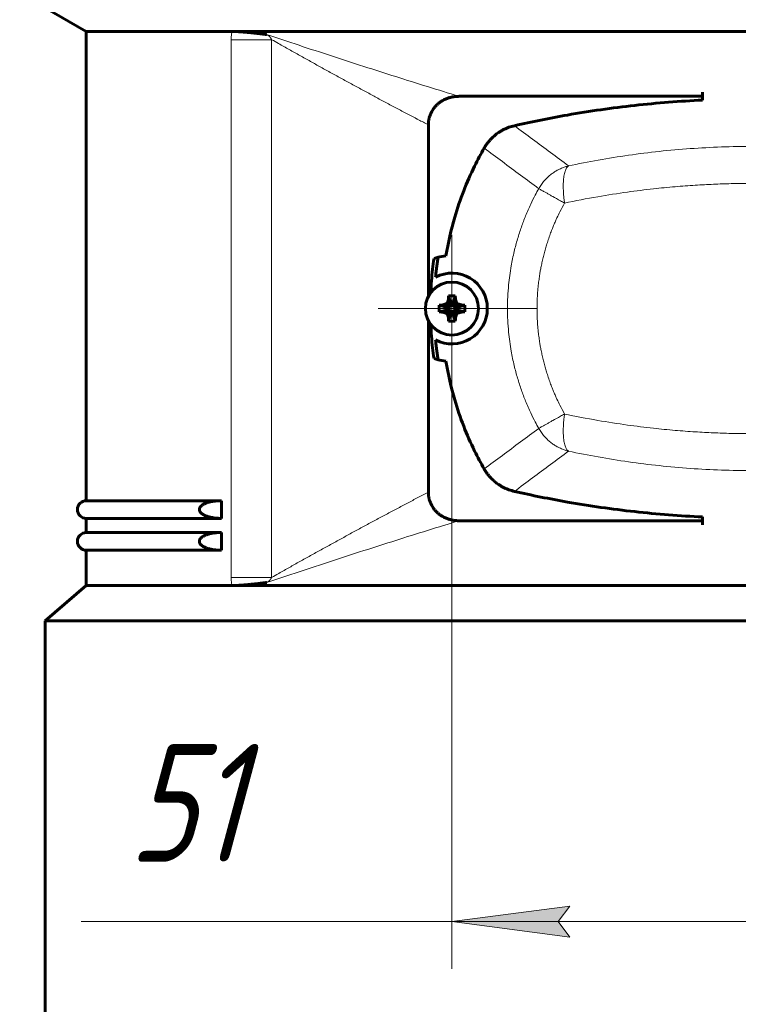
# Model space of a CAD drawing. Header units: millimetres. Extents: x 0 to 420, y 0 to 297.
# Tile 3 of 10: x 46 to 77, y 69 to 110. Entities that reach past the tile are written whole.
import ezdxf

# ---------------------------------------------------------------- set-up
doc = ezdxf.new("R2010")
doc.units = ezdxf.units.MM
for name, pattern in [('K5LT_AXLED', [19.5, 15, -1.5, 1.5, -1.5]), ('K5LT_BASIC', [0]), ('K5LT_THIN', [0])]:
    doc.linetypes.add(name, pattern=pattern)
doc.layers.add('Системный слой', color=7, linetype='Continuous')
doc.styles.add('KDIMTEXTSTYLE', font='GOST_AU.SHX', dxfattribs={"width": 0.96, "oblique": 15, "height": 5})
doc.styles.add('KTEXTSTYLE', font='GOST_AU.SHX', dxfattribs={"width": 0.96, "height": 5})
doc.dimstyles.new('KDIMSTYLE (0.50)', dxfattribs={"dimtxt": 5, "dimasz": 1, "dimexe": 2, "dimexo": 0, "dimgap": 1, "dimtad": 1, "dimlfac": 2, "dimtxsty": 'KDIMTEXTSTYLE', "dimsah": 1, "dimcen": 0, "dimdle": 1, "dimadec": 0, "dimazin": 0, "dimtfac": 0.667, "dimtmove": 0, "dimatfit": 3, "dimfxl": 1, "dimtvp": 1, "dimtolj": 1, "dimtzin": 0, "dimarcsym": 0})

# ---------------------------------------------------------------- blocks, each defined once
blk = doc.blocks.new('U3')
at = {"layer": 'Системный слой', "color": 150, "linetype": 'K5LT_BASIC', "lineweight": 60, "true_color": 0x0080ff}
for start, end in [(173.3004, 177.306), (182.694, 186.6996)]:
    blk.add_arc((78.111, 98.055), 14.338, start, end, dxfattribs=at)
blk = doc.blocks.new('U4')
at = {"layer": 'Системный слой', "color": 150, "linetype": 'K5LT_BASIC', "lineweight": 60, "true_color": 0x0080ff}
for p, q in [((54.922, 89.155), (49.19, 89.155)), ((105.69, 89.155), (99.958, 89.155))]:
    blk.add_line(p, q, dxfattribs=at)
blk = doc.blocks.new('U5')
at = {"layer": 'Системный слой', "color": 150, "linetype": 'K5LT_BASIC', "lineweight": 60, "true_color": 0x0080ff}
for p, q in [((54.922, 87.805), (49.19, 87.805)), ((105.69, 87.805), (99.958, 87.805))]:
    blk.add_line(p, q, dxfattribs=at)
blk = doc.blocks.new('U6')
at = {"layer": 'Системный слой', "color": 150, "linetype": 'K5LT_BASIC', "lineweight": 60, "true_color": 0x0080ff}
for p, q in [((54.922, 88.555), (49.19, 88.555)), ((105.69, 88.555), (99.958, 88.555))]:
    blk.add_line(p, q, dxfattribs=at)
blk = doc.blocks.new('U7')
at = {"layer": 'Системный слой', "color": 150, "linetype": 'K5LT_BASIC', "lineweight": 60, "true_color": 0x0080ff}
for p, q in [((54.922, 89.905), (49.19, 89.905)), ((105.69, 89.905), (99.958, 89.905))]:
    blk.add_line(p, q, dxfattribs=at)
blk = doc.blocks.new('U8')
at = {"layer": 'Системный слой', "color": 150, "linetype": 'K5LT_BASIC', "lineweight": 60, "true_color": 0x0080ff}
for p, q in [((49.19, 109.805), (49.19, 89.905)), ((49.19, 89.155), (49.19, 88.555)), ((49.19, 87.805), (49.19, 86.305))]:
    blk.add_line(p, q, dxfattribs=at)
blk = doc.blocks.new('U11')
at = {"layer": 'Системный слой', "color": 150, "linetype": 'K5LT_BASIC', "lineweight": 60, "true_color": 0x0080ff}
for p, q in [((63.69, 105.844), (63.69, 98.57)), ((63.69, 97.539), (63.69, 90.265))]:
    blk.add_line(p, q, dxfattribs=at)
blk = doc.blocks.new('U12')
at = {"layer": 'Системный слой', "color": 150, "linetype": 'K5LT_BASIC', "lineweight": 60, "true_color": 0x0080ff}
for p, q in [((64.994, 107.055), (75.315, 107.055)), ((79.565, 107.055), (89.885, 107.055))]:
    blk.add_line(p, q, dxfattribs=at)
blk = doc.blocks.new('U13')
at = {"layer": 'Системный слой', "color": 150, "linetype": 'K5LT_BASIC', "lineweight": 60, "true_color": 0x0080ff}
for p, q in [((75.315, 89.055), (64.994, 89.055)), ((89.885, 89.055), (79.565, 89.055))]:
    blk.add_line(p, q, dxfattribs=at)
blk = doc.blocks.new('U14')
at = {"layer": 'Системный слой', "color": 30, "linetype": 'K5LT_AXLED', "lineweight": 18, "true_color": 0xff8000}
for q in [(64.69, 101.18), (61.565, 98.055), (67.815, 98.055), (64.69, 94.93)]:
    blk.add_line((64.69, 98.055), q, dxfattribs=at)
blk = doc.blocks.new('D0')
at = {"layer": 'Системный слой'}
for points in [[(38.641, 246.055), (37.982, 251.055), (37.324, 246.055), (37.982, 246.555)], [(37.982, 59.305), (38.641, 64.305), (37.982, 63.805), (37.324, 64.305)]]:
    blk.add_hatch(color=7, dxfattribs=at).paths.add_polyline_path(points)
at = {"layer": 'Системный слой', "color": 7, "linetype": 'K5LT_THIN', "lineweight": 18}
for p, q in [((63.19, 251.055), (35.982, 251.055)), ((37.324, 246.055), (37.982, 251.055)), ((37.982, 251.055), (38.641, 246.055)), ((37.982, 251.055), (37.982, 59.305)), ((37.982, 246.555), (37.324, 246.055)), ((38.641, 246.055), (37.982, 246.555)), ((37.982, 59.305), (37.324, 64.305)), ((37.324, 64.305), (37.982, 63.805)), ((37.982, 63.805), (38.641, 64.305)), ((38.641, 64.305), (37.982, 59.305)), ((47.44, 59.305), (35.982, 59.305))]:
    blk.add_line(p, q, dxfattribs=at)
blk.add_wipeout([(36.982, 149.706), (29.847, 149.706), (29.847, 160.216), (36.982, 160.216)]).dxf.layer = 'Системный слой'
at = {"layer": 'Системный слой', "color": 7, "insert": (30.448, 149.706), "char_height": 5, "attachment_point": 1, "rotation": 90, "style": 'KTEXTSTYLE'}
blk.add_mtext('\\H3.5;\\W0.965;\\Q15;\\Q15;\\H5.00;384', dxfattribs=at)
blk = doc.blocks.new('KDIMARROW_01')
at = {"layer": 'Системный слой'}
blk.add_hatch(color=0, dxfattribs=at).paths.add_polyline_path([(-5, -0.658), (0, 0), (-5, 0.658), (-4.5, 0)])
at = {"layer": 'Системный слой', "color": 0, "linetype": 'K5LT_THIN', "lineweight": 18}
for p, q in [((-4.5, 0), (-5, 0.658)), ((-5, 0.658), (0, 0)), ((0, 0), (-5, -0.658)), ((-5, -0.658), (-4.5, 0)), ((0, 0), (-1, 0))]:
    blk.add_line(p, q, dxfattribs=at)
blk = doc.blocks.new('D1')
at = {"layer": 'Системный слой'}
for points in [[(69.69, 71.396), (69.19, 72.055), (69.69, 72.713), (64.69, 72.055)], [(85.19, 71.396), (90.19, 72.055), (85.19, 72.713), (85.69, 72.055)]]:
    blk.add_hatch(color=7, dxfattribs=at).paths.add_polyline_path(points)
at = {"layer": 'Системный слой', "color": 7, "linetype": 'K5LT_THIN', "lineweight": 18}
for p, q in [((64.69, 96.93), (64.69, 70.055)), ((90.19, 96.93), (90.19, 70.055)), ((64.69, 72.055), (69.69, 72.713)), ((69.69, 72.713), (69.19, 72.055)), ((85.69, 72.055), (85.19, 72.713)), ((85.19, 72.713), (90.19, 72.055)), ((59.69, 72.055), (48.975, 72.055)), ((64.69, 72.055), (59.69, 72.055)), ((69.69, 71.396), (64.69, 72.055)), ((64.69, 72.055), (90.19, 72.055)), ((69.19, 72.055), (69.69, 71.396)), ((90.19, 72.055), (85.19, 71.396)), ((85.19, 71.396), (85.69, 72.055))]:
    blk.add_line(p, q, dxfattribs=at)
blk.add_wipeout([(50.975, 73.055), (50.975, 80.19), (57.421, 80.19), (57.421, 73.055)]).dxf.layer = 'Системный слой'
at = {"layer": 'Системный слой', "color": 7, "insert": (50.975, 79.589), "char_height": 5, "attachment_point": 1, "style": 'KTEXTSTYLE'}
blk.add_mtext('\\H3.5;\\W0.965;\\Q15;\\Q15;\\H5.00;51', dxfattribs=at)

msp = doc.modelspace()

# ---------------------------------------------------------------- linework, layer by layer
at = {"layer": 'Системный слой', "color": 150, "linetype": 'K5LT_BASIC', "lineweight": 60, "true_color": 0x0080ff}
for p, q in [((47.4397, 110.8046), (49.1897, 109.8046)), ((55.3675, 109.8046), (49.1897, 109.8046)), ((99.512, 109.8046), (55.3675, 109.8046)), ((75.3147, 107.2266), (75.3147, 106.8946)), ((64.5504, 98.5942), (64.641, 98.2434)), ((64.8291, 98.5942), (64.7385, 98.2434)), ((64.1501, 98.194), (64.5009, 98.1034)), ((64.304, 98.2047), (64.5644, 98.1034)), ((64.4794, 98.265), (64.6241, 98.1203)), ((64.5397, 98.4404), (64.641, 98.18)), ((64.6241, 98.1203), (64.641, 98.18)), ((64.641, 98.2434), (64.7385, 98.2434)), ((64.641, 98.18), (64.641, 98.2434)), ((64.8398, 98.4404), (64.7385, 98.18)), ((64.7385, 98.2434), (64.7385, 98.18)), ((64.7385, 98.18), (64.7554, 98.1203)), ((64.9001, 98.265), (64.7554, 98.1203)), ((65.0755, 98.2047), (64.8151, 98.1034)), ((65.2294, 98.194), (64.8786, 98.1034)), ((64.1501, 97.9153), (64.5009, 98.0059)), ((64.304, 97.9046), (64.5644, 98.0059)), ((64.4794, 97.8443), (64.6241, 97.989)), ((64.5009, 98.0059), (64.5009, 98.1034)), ((64.5009, 98.1034), (64.5644, 98.1034)), ((64.5644, 98.0059), (64.5009, 98.0059)), ((64.5397, 97.6689), (64.641, 97.9293)), ((64.5504, 97.515), (64.641, 97.8658)), ((64.5644, 98.1034), (64.6241, 98.1203)), ((64.6241, 97.989), (64.5644, 98.0059)), ((64.641, 97.9293), (64.6241, 97.989)), ((64.641, 97.8658), (64.641, 97.9293)), ((64.7385, 97.8658), (64.641, 97.8658)), ((64.7554, 97.989), (64.7385, 97.9293)), ((64.8398, 97.6689), (64.7385, 97.9293)), ((64.7385, 97.9293), (64.7385, 97.8658)), ((64.8291, 97.515), (64.7385, 97.8658)), ((64.7554, 98.1203), (64.8151, 98.1034)), ((64.8151, 98.0059), (64.7554, 97.989)), ((64.9001, 97.8443), (64.7554, 97.989)), ((64.8151, 98.1034), (64.8786, 98.1034)), ((65.0755, 97.9046), (64.8151, 98.0059)), ((64.8786, 98.0059), (64.8151, 98.0059)), ((64.8786, 98.1034), (64.8786, 98.0059)), ((65.2294, 97.9153), (64.8786, 98.0059)), ((54.9218, 89.1546), (54.9218, 89.9046)), ((75.3147, 88.8827), (75.3147, 89.2146)), ((54.9218, 87.8046), (54.9218, 88.5546)), ((49.1897, 86.3046), (47.4397, 84.8046)), ((55.3675, 86.3046), (49.1897, 86.3046)), ((55.3675, 86.3046), (99.512, 86.3046)), ((107.4397, 84.8046), (47.4397, 84.8046)), ((47.4397, 84.8046), (47.4397, 59.3046))]:
    msp.add_line(p, q, dxfattribs=at)
at = {"layer": 'Системный слой', "color": 7, "linetype": 'K5LT_THIN', "lineweight": 18}
for p, q in [((55.3286, 109.4571), (57.0449, 109.4571)), ((55.3286, 109.4571), (55.3286, 86.6521)), ((57.0449, 109.4571), (57.0449, 86.6521)), ((66.1897, 98.0546), (67.0441, 98.0546)), ((68.2966, 98.0546), (67.0441, 98.0546)), ((55.3286, 86.6521), (57.0449, 86.6521))]:
    msp.add_line(p, q, dxfattribs=at)
at = {"layer": 'Системный слой', "color": 150, "linetype": 'K5LT_BASIC', "lineweight": 60, "true_color": 0x0080ff}
msp.add_circle((64.6897, 98.0546), 1.125, dxfattribs=at)
for centre, radius, start, end in [((64.6897, 98.0546), 2.25, 105.19363, 109.72441), ((64.6897, 98.0546), 2.25, 96.53035, 105.19363), ((64.6897, 98.0546), 1.5, 0, 117.59059), ((64.6897, 98.0546), 1.5, 242.40941, 0), ((64.6897, 98.0546), 2.25, 250.27559, 254.80637), ((64.6897, 98.0546), 2.25, 254.80637, 263.46965), ((49.1897, 89.5296), 0.375, 90, 270), ((49.1897, 88.1796), 0.375, 90, 270)]:
    msp.add_arc(centre, radius, start, end, dxfattribs=at)
for centre, major_axis, ratio, start_param, end_param in [((77.4397, 98.0546), (0, 14), 0.9761905, 1.4189285, 1.4510326), ((64.7367, 98.0546), (0, -1.2218), 0.1699237, 4.2549465, 4.3911419), ((64.6897, 97.9252), (-1.2128, 0), 0.5553662, 4.5972515, 4.8275264), ((64.6428, 98.0546), (0, 1.2218), 0.1699237, -1.2495493, -1.1133539), ((64.8192, 98.0546), (0, -1.2128), 0.5553662, 4.5972515, 4.712389), ((64.6897, 98.0077), (-1.2218, 0), 0.1699237, -1.2495493, -1.1133539), ((64.71, 97.9832), (-1.174, -0.3327), 0.2756514, -1.451669, -1.2967357), ((64.7612, 98.0344), (-0.3327, -1.174), 0.2756514, 4.4383284, 4.5932617), ((64.6183, 98.0344), (-0.3327, 1.174), 0.2756514, -1.451669, -1.2967357), ((64.6695, 97.9832), (-1.174, 0.3327), 0.2756514, 4.4383284, 4.5932617), ((64.6897, 98.0077), (-1.2218, 0), 0.1699237, 4.2549465, 4.3911419), ((64.5603, 98.0546), (0, 1.2128), 0.5553662, 4.5972515, 4.8275264), ((64.8192, 98.0546), (0, -1.2128), 0.5553662, 4.712389, 4.8275264), ((64.6897, 98.1016), (1.2218, 0), 0.1699237, 4.2549465, 4.3911419), ((64.71, 98.1261), (1.174, -0.3327), 0.2756514, 4.4383284, 4.5932617), ((64.7612, 98.0749), (0.3327, -1.174), 0.2756514, -1.451669, -1.2967357), ((64.6183, 98.0749), (0.3327, 1.174), 0.2756514, 4.4383284, 4.5932617), ((64.6695, 98.1261), (1.174, 0.3327), 0.2756514, -1.451669, -1.2967357), ((64.6897, 98.1016), (1.2218, 0), 0.1699237, -1.2495493, -1.1133539), ((64.7367, 98.0546), (0, -1.2218), 0.1699237, -1.2495493, -1.1133539), ((64.6897, 98.1841), (1.2128, 0), 0.5553662, 4.5972515, 4.8275264), ((64.6428, 98.0546), (0, 1.2218), 0.1699237, 4.2549465, 4.3911419), ((77.4397, 98.0546), (0, 14), 0.9761905, 1.6905601, 1.7226641)]:
    msp.add_ellipse(centre, major_axis=major_axis, ratio=ratio, start_param=start_param, end_param=end_param, dxfattribs=at)
at = {"layer": 'Системный слой', "color": 7, "linetype": 'K5LT_THIN', "lineweight": 18}
for points in [[(55.3675, 109.8046), (55.3598, 109.7709), (55.3464, 109.7008), (55.3324, 109.5862), (55.3287, 109.5018), (55.3286, 109.4571)], [(56.8325, 109.6747), (57.7527, 109.3676), (59.5865, 108.7615), (62.3107, 107.8835), (64.1044, 107.325), (64.994, 107.0546)], [(67.3408, 105.8087), (67.5963, 105.6193), (68.1048, 105.2399), (68.8689, 104.6718), (69.3774, 104.2935), (69.6315, 104.1045)], [(66.0557, 104.8584), (66.3123, 104.6666), (66.8267, 104.2853), (67.5974, 103.7114), (68.1114, 103.329), (68.3683, 103.1377)], [(69.6315, 104.1045), (70.4649, 104.2824), (72.1653, 104.5859), (74.7852, 104.8664), (76.5548, 104.9296), (77.4397, 104.9296)], [(66.0557, 91.2508), (66.3123, 91.4426), (66.8267, 91.824), (67.5974, 92.3979), (68.1114, 92.7803), (68.3683, 92.9715)], [(67.3408, 90.3005), (67.5963, 90.49), (68.1048, 90.8694), (68.8689, 91.4374), (69.3774, 91.8158), (69.6315, 92.0048)], [(69.6315, 92.0048), (70.4649, 91.8269), (72.1653, 91.5234), (74.7852, 91.2428), (76.5548, 91.1797), (77.4397, 91.1797)], [(64.994, 89.0546), (64.1044, 88.7843), (62.3107, 88.2258), (59.5865, 87.3478), (57.7527, 86.7417), (56.8325, 86.4346)], [(55.3675, 86.3046), (55.3598, 86.3383), (55.3464, 86.4085), (55.3324, 86.523), (55.3287, 86.6075), (55.3286, 86.6521)]]:
    msp.add_open_spline(points, degree=3, dxfattribs=at)
at = {"layer": 'Системный слой', "color": 150, "linetype": 'K5LT_BASIC', "lineweight": 60, "true_color": 0x0080ff}
for points, knots in [([(55.3675, 109.8046), (55.3782, 109.8046), (55.3944, 109.8045), (55.4166, 109.8042), (55.434, 109.8039), (55.4708, 109.8031), (55.5178, 109.8016), (55.5679, 109.7995), (55.6058, 109.7977), (55.6444, 109.7956), (55.6816, 109.7934), (55.7074, 109.7917), (55.7223, 109.7907), (55.737, 109.7897), (55.7539, 109.7884), (55.7734, 109.787), (55.7942, 109.7853), (55.8141, 109.7838), (55.8329, 109.7824), (55.8515, 109.7809), (55.8716, 109.7793), (55.9074, 109.7764), (55.9489, 109.7729), (55.9943, 109.7689), (56.0311, 109.7655), (56.0701, 109.7619), (56.1021, 109.7588), (56.1276, 109.7563), (56.1512, 109.754), (56.1754, 109.7516), (56.2027, 109.7488), (56.2255, 109.7465), (56.2505, 109.7439), (56.2718, 109.7416), (56.2975, 109.7389), (56.3215, 109.7363), (56.3459, 109.7337), (56.3647, 109.7316), (56.3895, 109.7289), (56.4223, 109.7252), (56.4555, 109.7214), (56.4836, 109.7181), (56.5036, 109.7158), (56.5232, 109.7135), (56.5486, 109.7105), (56.574, 109.7075), (56.599, 109.7045), (56.6148, 109.7025), (56.6273, 109.701), (56.6397, 109.6995), (56.6509, 109.6981), (56.6625, 109.6966), (56.6699, 109.6957), (56.6782, 109.6947), (56.6855, 109.6938), (56.6945, 109.6926), (56.7038, 109.6915), (56.7132, 109.6903), (56.7203, 109.6894), (56.7254, 109.6887), (56.7288, 109.6883), (56.732, 109.6879), (56.7359, 109.6874), (56.7413, 109.6867), (56.748, 109.6858), (56.7563, 109.6847), (56.763, 109.6839), (56.7686, 109.6832), (56.7725, 109.6827), (56.7765, 109.6821), (56.78, 109.6816), (56.7836, 109.6812), (56.7872, 109.6808), (56.7912, 109.6804), (56.7953, 109.68), (56.7988, 109.68), (56.8027, 109.6796), (56.8053, 109.6792), (56.8073, 109.6789), (56.8095, 109.6785), (56.8134, 109.6779), (56.8175, 109.6772), (56.8214, 109.6765), (56.8241, 109.6761), (56.8265, 109.6757), (56.8287, 109.6753), (56.8311, 109.675), (56.8322, 109.6748), (56.8325, 109.6747)], [0, 0, 0, 0, 2.9230383, 4.3336765, 5.7063714, 7.2574098, 13.2346925, 16.2941182, 17.7456672, 20.9217632, 23.8738617, 24.8167263, 25.7384834, 26.6401843, 27.5225762, 28.8480359, 30.1452839, 31.309059, 32.4501674, 33.5614942, 34.6420945, 36.0475746, 39.9034834, 41.9230995, 43.9075424, 46.222495, 48.5837342, 49.3451133, 50.5291788, 52.5625487, 53.4248838, 55.1088089, 56.3743785, 57.6114231, 58.6566143, 60.6563518, 61.6137666, 62.7098061, 63.7864262, 65.7354342, 68.1653764, 69.2967267, 70.408454, 71.4843069, 72.5438894, 74.653347, 75.7018948, 76.7389048, 77.2762408, 77.8036765, 78.8147767, 79.1381251, 79.7606168, 80.0565009, 80.5291801, 80.9735193, 81.5772334, 82.0991844, 82.5607884, 82.7571822, 82.9616042, 83.1330258, 83.3119904, 83.6112491, 84.0498716, 84.4401952, 85.0189199, 85.1775177, 85.3749125, 85.6849118, 85.8640697, 85.9897781, 86.2877761, 86.4628288, 86.6757522, 86.9711913, 87.1466042, 87.3100017, 87.4001245, 87.5049646, 87.7107861, 88.1069032, 88.2856955, 88.451145, 88.6032685, 88.7410578, 88.8604271, 89, 89, 89, 89]), ([(64.994, 107.0546), (64.9697, 107.0546), (64.9209, 107.0535), (64.8234, 107.0463), (64.7245, 107.0316), (64.6261, 107.009), (64.5272, 106.9803), (64.4087, 106.9351), (64.2816, 106.8691), (64.1725, 106.7966), (64.08, 106.7213), (63.9973, 106.6398), (63.9308, 106.5601), (63.8861, 106.4965), (63.8455, 106.432), (63.81, 106.3667), (63.7752, 106.2883), (63.7499, 106.2201), (63.7291, 106.1512), (63.7128, 106.082), (63.7025, 106.0218), (63.6961, 105.9705), (63.6924, 105.9284), (63.6902, 105.8863), (63.6897, 105.8583), (63.6897, 105.8444)], [0, 0, 0, 0, 0.4802242, 0.9604483, 1.9208966, 2.4465145, 2.9460992, 3.9452685, 4.9372404, 5.7595345, 6.5198042, 7.2800738, 8.0403435, 8.5593101, 8.8097904, 9.5392897, 10.0184075, 10.4975252, 10.9695095, 11.4326615, 11.8958135, 12.1718601, 12.4479067, 12.7239534, 13, 13, 13, 13]), ([(67.3408, 105.8087), (67.7124, 105.8935), (68.4578, 106.0535), (70.1523, 106.3729), (71.9592, 106.631), (73.8742, 106.812), (74.8343, 106.8722), (75.3147, 106.8946)], [0, 0, 0, 0, 0.414814, 0.8296279, 1.8764709, 2.3998924, 2.9233139, 2.9233139, 2.9233139, 2.9233139]), ([(67.3408, 105.8087), (67.3012, 105.7997), (67.2226, 105.7793), (67.1055, 105.7411), (66.9907, 105.6955), (66.8772, 105.6422), (66.7678, 105.5821), (66.6431, 105.5029), (66.509, 105.4021), (66.3836, 105.2875), (66.2839, 105.1806), (66.204, 105.0832), (66.1274, 104.977), (66.0796, 104.9003), (66.0557, 104.8584)], [0, 0, 0, 0, 0.5185608, 1.0371216, 1.5707852, 2.0955476, 2.6367973, 3.1636755, 3.9802661, 4.7766738, 5.3288823, 5.8467586, 6.3837464, 7, 7, 7, 7]), ([(64.4339, 100.29), (64.5249, 100.8443), (64.7378, 101.7758), (65.1701, 103.0426), (65.5982, 104.0164), (65.913, 104.6092), (66.0557, 104.8584)], [0, 0, 0, 0, 1.9993649, 3.395006, 4.7605746, 5.7827629, 5.7827629, 5.7827629, 5.7827629]), ([(64.1001, 100.226), (64.0898, 100.1602), (64.0703, 100.0284), (64.0427, 99.8221), (64.0173, 99.6074), (64.002, 99.4585), (63.995, 99.3841)], [0, 0, 0, 0, 0.20677452, 0.41354904, 0.64580204, 0.87805504, 0.87805504, 0.87805504, 0.87805504]), ([(64.1001, 95.8833), (64.0898, 95.9491), (64.0703, 96.0809), (64.0427, 96.2871), (64.0173, 96.5019), (64.002, 96.6507), (63.995, 96.7252)], [0, 0, 0, 0, 0.20677452, 0.41354904, 0.64580204, 0.87805504, 0.87805504, 0.87805504, 0.87805504]), ([(64.4339, 95.8192), (64.5249, 95.265), (64.7378, 94.3335), (65.1701, 93.0667), (65.5982, 92.0928), (65.913, 91.5001), (66.0557, 91.2508)], [0, 0, 0, 0, 1.9993649, 3.395006, 4.7605746, 5.7827629, 5.7827629, 5.7827629, 5.7827629]), ([(67.3408, 90.3005), (67.3012, 90.3095), (67.2226, 90.33), (67.1055, 90.3682), (66.9907, 90.4137), (66.8772, 90.4671), (66.7678, 90.5272), (66.6431, 90.6063), (66.509, 90.7072), (66.3836, 90.8217), (66.2839, 90.9287), (66.204, 91.026), (66.1274, 91.1323), (66.0796, 91.209), (66.0557, 91.2508)], [0, 0, 0, 0, 0.5185608, 1.0371216, 1.5707852, 2.0955476, 2.6367973, 3.1636755, 3.9802661, 4.7766738, 5.3288823, 5.8467586, 6.3837464, 7, 7, 7, 7]), ([(64.994, 89.0546), (64.9697, 89.0546), (64.9209, 89.0558), (64.8234, 89.0629), (64.7245, 89.0776), (64.6261, 89.1003), (64.5272, 89.1289), (64.4087, 89.1742), (64.2816, 89.2402), (64.1725, 89.3127), (64.08, 89.3879), (63.9973, 89.4694), (63.9308, 89.5491), (63.8861, 89.6128), (63.8455, 89.6773), (63.81, 89.7425), (63.7752, 89.821), (63.7499, 89.8892), (63.7291, 89.9581), (63.7128, 90.0273), (63.7025, 90.0875), (63.6961, 90.1388), (63.6924, 90.1808), (63.6902, 90.2229), (63.6897, 90.2509), (63.6897, 90.2649)], [0, 0, 0, 0, 0.4802244, 0.9604488, 1.9208976, 2.4465157, 2.9461007, 3.9452707, 4.9372433, 5.7595368, 6.5198069, 7.2800769, 8.040347, 8.5593117, 8.8097922, 9.5392906, 10.0184078, 10.4975251, 10.9695094, 11.4326612, 11.8958129, 12.1718597, 12.4479064, 12.7239532, 13, 13, 13, 13]), ([(67.3408, 90.3005), (67.7124, 90.2158), (68.4578, 90.0557), (70.1523, 89.7364), (71.9592, 89.4783), (73.8742, 89.2972), (74.8343, 89.2371), (75.3147, 89.2146)], [0, 0, 0, 0, 0.414814, 0.8296279, 1.8764709, 2.3998924, 2.9233139, 2.9233139, 2.9233139, 2.9233139]), ([(54.9218, 89.9046), (54.8476, 89.9046), (54.7202, 89.8995), (54.5749, 89.8811), (54.4788, 89.8636), (54.4072, 89.8477), (54.3399, 89.8286), (54.2917, 89.8123), (54.2507, 89.797), (54.2059, 89.7779), (54.1595, 89.7543), (54.122, 89.7317), (54.0928, 89.7113), (54.0647, 89.6886), (54.0393, 89.6639), (54.016, 89.6347), (54.0005, 89.6088), (53.9907, 89.5857), (53.9834, 89.5606), (53.9806, 89.5382), (53.9816, 89.5141), (53.984, 89.4975), (53.989, 89.4788), (53.9962, 89.4598), (54.0078, 89.4376), (54.0245, 89.4132), (54.046, 89.3886), (54.071, 89.3653), (54.0963, 89.3454), (54.1251, 89.3256), (54.154, 89.3083), (54.1852, 89.2918), (54.2216, 89.2745), (54.2603, 89.2585), (54.3099, 89.2405), (54.3685, 89.2221), (54.4306, 89.2063), (54.5071, 89.19), (54.6022, 89.174), (54.7476, 89.1586), (54.8577, 89.1546), (54.9218, 89.1546)], [0, 0, 0, 0, 4.666968, 7.7011649, 8.6341077, 10.4368471, 12.0464126, 12.7893016, 13.456877, 14.6338903, 15.6540401, 16.4800313, 17.1505357, 17.6768894, 18.5131509, 19.0982025, 19.6866302, 20.0897594, 20.3797738, 20.9999444, 21.20038, 21.5660704, 21.8317666, 22.1671201, 22.598189, 23.1291136, 23.7299264, 24.3735462, 25.0177022, 25.5433488, 26.3614649, 26.9517717, 27.5945067, 28.7126351, 29.4081294, 30.7074208, 32.353671, 33.2258722, 35.3790794, 38.1355492, 42, 42, 42, 42]), ([(54.9218, 88.5546), (54.8476, 88.5546), (54.7202, 88.5495), (54.5749, 88.5311), (54.4788, 88.5136), (54.4072, 88.4977), (54.3399, 88.4786), (54.2917, 88.4623), (54.2507, 88.447), (54.2059, 88.4279), (54.1595, 88.4043), (54.122, 88.3817), (54.0928, 88.3613), (54.0647, 88.3386), (54.0393, 88.3139), (54.016, 88.2847), (54.0005, 88.2588), (53.9907, 88.2357), (53.9834, 88.2106), (53.9806, 88.1882), (53.9816, 88.1641), (53.984, 88.1475), (53.989, 88.1288), (53.9962, 88.1098), (54.0078, 88.0876), (54.0245, 88.0632), (54.046, 88.0386), (54.071, 88.0153), (54.0963, 87.9954), (54.1251, 87.9756), (54.154, 87.9583), (54.1852, 87.9418), (54.2216, 87.9245), (54.2603, 87.9085), (54.3099, 87.8905), (54.3685, 87.8721), (54.4306, 87.8563), (54.5071, 87.84), (54.6022, 87.824), (54.7476, 87.8086), (54.8577, 87.8046), (54.9218, 87.8046)], [0, 0, 0, 0, 4.666968, 7.7011649, 8.6341077, 10.4368471, 12.0464126, 12.7893016, 13.456877, 14.6338903, 15.6540401, 16.4800313, 17.1505357, 17.6768894, 18.5131509, 19.0982025, 19.6866302, 20.0897594, 20.3797738, 20.9999444, 21.20038, 21.5660704, 21.8317666, 22.1671201, 22.598189, 23.1291136, 23.7299264, 24.3735462, 25.0177022, 25.5433488, 26.3614649, 26.9517717, 27.5945067, 28.7126351, 29.4081294, 30.7074208, 32.353671, 33.2258722, 35.3790794, 38.1355492, 42, 42, 42, 42]), ([(55.3675, 86.3046), (55.3782, 86.3047), (55.3944, 86.3048), (55.4166, 86.3051), (55.434, 86.3054), (55.4708, 86.3062), (55.5178, 86.3076), (55.5679, 86.3098), (55.6057, 86.3116), (55.649, 86.3139), (55.6912, 86.3165), (55.7267, 86.3189), (55.7485, 86.3204), (55.7729, 86.3222), (55.7936, 86.3239), (55.8134, 86.3254), (55.8321, 86.3268), (55.8505, 86.3282), (55.8702, 86.3298), (55.9011, 86.3323), (55.9309, 86.3348), (55.9576, 86.3372), (55.9808, 86.3392), (56.0226, 86.3429), (56.0686, 86.3472), (56.1092, 86.3511), (56.1326, 86.3534), (56.1637, 86.3565), (56.1914, 86.3593), (56.2173, 86.362), (56.2344, 86.3637), (56.254, 86.3658), (56.2863, 86.3692), (56.3168, 86.3724), (56.3465, 86.3757), (56.3652, 86.3777), (56.384, 86.3798), (56.4166, 86.3835), (56.4496, 86.3872), (56.4833, 86.3911), (56.5032, 86.3934), (56.5227, 86.3957), (56.5479, 86.3987), (56.5731, 86.4017), (56.5981, 86.4047), (56.6137, 86.4066), (56.6262, 86.4081), (56.6385, 86.4097), (56.6496, 86.411), (56.6612, 86.4125), (56.6686, 86.4134), (56.677, 86.4144), (56.6845, 86.4154), (56.6936, 86.4165), (56.7032, 86.4177), (56.7128, 86.4189), (56.7199, 86.4199), (56.725, 86.4205), (56.7285, 86.421), (56.7318, 86.4214), (56.7371, 86.4221), (56.7442, 86.423), (56.751, 86.4239), (56.7579, 86.4247), (56.763, 86.4254), (56.7686, 86.4261), (56.7725, 86.4266), (56.7765, 86.4271), (56.78, 86.4276), (56.7836, 86.4281), (56.7872, 86.4285), (56.7911, 86.4288), (56.7952, 86.4292), (56.7986, 86.4293), (56.8024, 86.4297), (56.8048, 86.43), (56.8067, 86.4303), (56.8111, 86.431), (56.8158, 86.4318), (56.8208, 86.4326), (56.8235, 86.4331), (56.826, 86.4335), (56.8284, 86.4339), (56.831, 86.4342), (56.8322, 86.4345), (56.8325, 86.4346)], [0, 0, 0, 0, 2.8244628, 4.1875292, 5.513932, 7.0126636, 12.7883684, 15.7446185, 17.1472189, 20.209076, 23.9631126, 24.8505147, 26.5683132, 27.8429002, 29.0902852, 30.2160184, 31.3202496, 32.373422, 33.3981767, 34.7296879, 37.6577506, 38.4535883, 39.2338591, 41.5414496, 45.422785, 46.8290534, 48.1932755, 49.2513203, 51.8937428, 52.6785912, 53.4523076, 54.6603749, 55.8417919, 58.6649185, 59.5653784, 60.6194716, 61.6549739, 62.5955172, 65.857185, 66.9445611, 68.013165, 69.0468993, 70.0649132, 72.0918517, 73.0973229, 74.0946084, 74.6099364, 75.1160772, 76.0890378, 76.4002507, 77.0004595, 77.2868225, 77.7560686, 78.1963353, 78.7935043, 79.3047127, 79.7576438, 79.949547, 80.1488275, 80.3163413, 80.4910241, 81.0209564, 81.4749909, 81.5943302, 82.152322, 82.3052363, 82.4956191, 82.7945502, 82.9675264, 83.0891665, 83.3774108, 83.5428759, 83.7436393, 84.0278165, 84.1879643, 84.3376602, 84.420615, 84.5180292, 85.0968069, 85.2724853, 85.4352955, 85.5853115, 85.7217998, 85.8727516, 86, 86, 86, 86])]:
    msp.add_open_spline(points, degree=3, knots=knots, dxfattribs=at)
at = {"layer": 'Системный слой', "color": 7, "linetype": 'K5LT_THIN', "lineweight": 18}
for points, knots in [([(56.8325, 109.6747), (56.833, 109.6742), (56.8348, 109.6733), (56.8383, 109.6718), (56.8414, 109.6705), (56.8447, 109.6691), (56.847, 109.6678), (56.85, 109.6664), (56.8523, 109.6652), (56.8544, 109.6641), (56.8566, 109.663), (56.8586, 109.6619), (56.8606, 109.6608), (56.8624, 109.6598), (56.8643, 109.6587), (56.8662, 109.6577), (56.8688, 109.6562), (56.8731, 109.6537), (56.879, 109.6502), (56.8865, 109.6454), (56.8944, 109.6401), (56.9026, 109.6342), (56.9113, 109.6278), (56.92, 109.6209), (56.9298, 109.6127), (56.9417, 109.6021), (56.9573, 109.5868), (56.9701, 109.5726), (56.9795, 109.5614), (56.9835, 109.5564), (56.9876, 109.5511), (56.9924, 109.545), (56.9961, 109.5394), (56.9999, 109.5339), (57.0047, 109.5269), (57.0096, 109.5199), (57.0141, 109.5131), (57.0173, 109.5082), (57.0202, 109.5035), (57.0231, 109.4986), (57.0265, 109.4928), (57.0308, 109.485), (57.0358, 109.4756), (57.0408, 109.4659), (57.0437, 109.4598), (57.0449, 109.4571)], [0, 0, 0, 0, 0.5494071, 0.9105533, 1.2305667, 1.5783984, 2.047313, 2.4291345, 2.7294352, 3.0415123, 3.3977828, 3.8047344, 4.1984629, 4.6536039, 4.9848886, 5.5202621, 6.0415025, 6.7694678, 8.2318448, 9.3358081, 10.788691, 12.5014533, 14.1241939, 15.7107109, 17.5439225, 19.9019951, 22.7213361, 26.9646488, 27.8508429, 28.6447839, 29.5029095, 30.5734529, 31.6036559, 32.4638958, 33.2670665, 34.9865996, 35.823986, 36.7140629, 37.6084698, 38.567573, 39.5747495, 40.8979302, 42.9033546, 44.6646811, 46, 46, 46, 46]), ([(57.0449, 109.4571), (57.1431, 109.4017), (57.2413, 109.3464), (57.4893, 109.207), (57.639, 109.1229), (57.9386, 108.955), (58.0883, 108.8713), (58.3879, 108.7041), (58.5377, 108.6207), (58.8373, 108.4542), (58.9871, 108.3712), (59.2867, 108.2054), (59.4365, 108.1227), (59.7362, 107.9578), (59.8861, 107.8755), (60.1858, 107.7114), (60.3357, 107.6295), (60.6355, 107.4663), (60.7855, 107.3848), (61.0853, 107.2225), (61.2353, 107.1416), (61.5352, 106.9803), (61.6852, 106.8998), (61.9852, 106.7395), (62.1352, 106.6597), (62.4353, 106.5005), (62.5854, 106.4212), (62.8855, 106.2632), (63.0357, 106.1845), (63.1974, 106.1), (63.2091, 106.094), (63.3586, 106.016), (63.4966, 105.9443), (63.6529, 105.8634), (63.6713, 105.8539), (63.6897, 105.8444)], [3.4857243, 3.4857243, 3.4857243, 3.4857243, 4.176431, 4.176431, 5.2294549, 5.2294549, 6.2824276, 6.2824276, 7.3353472, 7.3353472, 8.3882121, 8.3882121, 9.4410206, 9.4410206, 10.4937711, 10.4937711, 11.5464619, 11.5464619, 12.5990916, 12.5990916, 13.6516585, 13.6516585, 14.7041613, 14.7041613, 15.7565989, 15.7565989, 16.8089701, 16.8089701, 17.8612742, 17.8612742, 17.9429456, 17.9429456, 18.9093895, 18.9093895, 19.0384101, 19.0384101, 19.0384101, 19.0384101]), ([(68.3683, 103.1377), (68.4031, 103.1996), (68.4762, 103.3152), (68.5978, 103.4698), (68.7251, 103.6039), (68.8591, 103.7223), (69.0034, 103.8283), (69.1606, 103.9237), (69.3226, 104.0025), (69.4825, 104.0631), (69.5837, 104.0925), (69.6315, 104.1045)], [0, 0, 0, 0, 1.6049389, 3.0542878, 4.3276284, 5.6329858, 6.9327529, 8.2076218, 9.6294397, 10.8803238, 12, 12, 12, 12]), ([(69.4613, 102.5282), (69.4521, 102.5945), (69.4365, 102.7215), (69.4204, 102.9004), (69.4109, 103.0633), (69.4071, 103.2141), (69.4087, 103.3584), (69.4158, 103.4932), (69.4284, 103.6178), (69.4465, 103.7308), (69.4698, 103.8312), (69.4979, 103.9175), (69.5302, 103.9888), (69.5644, 104.0428), (69.5984, 104.0806), (69.6208, 104.0978), (69.6315, 104.1045)], [0, 0, 0, 0, 1.5290016, 2.9059005, 4.1089246, 5.3372799, 6.5439399, 7.7502166, 8.9557457, 10.1630001, 11.3766218, 12.6009864, 13.8140815, 15.0117253, 16.066689, 17, 17, 17, 17]), ([(69.4613, 102.5282), (69.927, 102.6259), (70.8109, 102.7962), (72.0719, 102.9925), (73.1677, 103.1289), (74.1271, 103.2226), (74.9751, 103.2859), (75.7661, 103.3279), (76.4547, 103.351), (77.0109, 103.3603), (77.3166, 103.3618), (77.4397, 103.3618)], [0, 0, 0, 0, 2.1900885, 4.1115591, 5.7644116, 7.1368731, 8.4086144, 9.5413026, 10.6488198, 11.455608, 12, 12, 12, 12]), ([(67.0441, 98.0546), (67.0441, 98.3883), (67.0732, 98.9935), (67.183, 99.801), (67.3178, 100.4516), (67.4648, 101.0019), (67.6274, 101.5049), (67.8143, 101.9977), (68.0119, 102.4489), (68.2016, 102.832), (68.3181, 103.0479), (68.3683, 103.1377)], [0, 0, 0, 0, 2.2633377, 4.1029166, 5.5187366, 6.7670361, 7.9619578, 9.1035018, 10.336831, 11.3023304, 12, 12, 12, 12]), ([(68.3683, 103.1377), (68.3785, 103.1321), (68.4066, 103.1165), (68.4674, 103.0827), (68.5363, 103.0443), (68.6174, 102.9991), (68.72, 102.9419), (68.8361, 102.8772), (69.0188, 102.7752), (69.2262, 102.6595), (69.4045, 102.5599), (69.4613, 102.5282)], [0, 0, 0, 0, 1.5213756, 2.7593827, 3.7260508, 4.7985943, 5.9725964, 7.1909385, 8.2173997, 10.8214008, 12, 12, 12, 12]), ([(68.2966, 98.0546), (68.2966, 98.1766), (68.3011, 98.4051), (68.3201, 98.7352), (68.3467, 99.0257), (68.3785, 99.2854), (68.4106, 99.5017), (68.4449, 99.7013), (68.4826, 99.8964), (68.5278, 100.1055), (68.5799, 100.3206), (68.6372, 100.535), (68.7009, 100.7515), (68.7729, 100.9755), (68.8509, 101.1981), (68.9272, 101.3992), (68.9904, 101.5555), (69.0392, 101.6709), (69.0866, 101.7801), (69.1606, 101.9415), (69.2886, 102.1974), (69.398, 102.4046), (69.4613, 102.5282)], [0, 0, 0, 0, 1.7954791, 3.3745294, 4.8879298, 6.1020847, 7.2334228, 8.1133523, 9.0966898, 10.1712969, 11.2701644, 12.3608878, 13.445196, 14.6079109, 15.8376887, 16.925763, 17.7809745, 18.3258504, 18.776304, 19.5413393, 20.9481503, 23, 23, 23, 23]), ([(67.0441, 98.0546), (67.0441, 97.7209), (67.0732, 97.1157), (67.183, 96.3083), (67.3178, 95.6577), (67.4648, 95.1073), (67.6274, 94.6044), (67.8143, 94.1115), (68.0119, 93.6604), (68.2016, 93.2772), (68.3181, 93.0613), (68.3683, 92.9715)], [0, 0, 0, 0, 2.2633383, 4.1029178, 5.5187385, 6.7670385, 7.9619605, 9.1035046, 10.336834, 11.3023324, 12, 12, 12, 12]), ([(68.2966, 98.0546), (68.2966, 97.9327), (68.3011, 97.7041), (68.3201, 97.3741), (68.3467, 97.0836), (68.3785, 96.8238), (68.4106, 96.6076), (68.4449, 96.408), (68.4826, 96.2129), (68.5278, 96.0037), (68.5799, 95.7886), (68.6372, 95.5743), (68.7009, 95.3578), (68.7729, 95.1338), (68.8509, 94.9112), (68.9272, 94.7101), (68.9904, 94.5538), (69.0392, 94.4384), (69.0866, 94.3291), (69.1606, 94.1678), (69.2886, 93.9119), (69.398, 93.7046), (69.4613, 93.5811)], [0, 0, 0, 0, 1.7954791, 3.3745294, 4.8879298, 6.1020847, 7.2334228, 8.1133523, 9.0966898, 10.1712969, 11.2701644, 12.3608878, 13.445196, 14.6079109, 15.8376887, 16.925763, 17.7809745, 18.3258504, 18.776304, 19.5413393, 20.9481503, 23, 23, 23, 23]), ([(68.3683, 92.9715), (68.3785, 92.9772), (68.4066, 92.9928), (68.4674, 93.0266), (68.5363, 93.0649), (68.6174, 93.1101), (68.72, 93.1673), (68.8361, 93.2321), (69.0188, 93.334), (69.2262, 93.4498), (69.4045, 93.5494), (69.4613, 93.5811)], [0, 0, 0, 0, 1.5213756, 2.7593827, 3.7260508, 4.7985943, 5.9725964, 7.1909385, 8.2173997, 10.8214008, 12, 12, 12, 12]), ([(69.4613, 93.5811), (69.4521, 93.5148), (69.4365, 93.3877), (69.4204, 93.2088), (69.4109, 93.046), (69.4071, 92.8951), (69.4087, 92.7509), (69.4158, 92.616), (69.4284, 92.4915), (69.4465, 92.3785), (69.4698, 92.2781), (69.4979, 92.1918), (69.5302, 92.1204), (69.5644, 92.0665), (69.5984, 92.0287), (69.6208, 92.0115), (69.6315, 92.0048)], [0, 0, 0, 0, 1.5290016, 2.9059005, 4.1089246, 5.3372799, 6.5439399, 7.7502166, 8.9557457, 10.1630001, 11.3766218, 12.6009864, 13.8140815, 15.0117253, 16.066689, 17, 17, 17, 17]), ([(69.4613, 93.5811), (69.927, 93.4833), (70.8109, 93.3131), (72.0719, 93.1168), (73.1677, 92.9804), (74.1271, 92.8867), (74.9751, 92.8234), (75.7661, 92.7814), (76.4547, 92.7583), (77.0109, 92.749), (77.3166, 92.7475), (77.4397, 92.7474)], [0, 0, 0, 0, 2.1900885, 4.1115591, 5.7644116, 7.1368731, 8.4086144, 9.5413026, 10.6488198, 11.455608, 12, 12, 12, 12]), ([(68.3683, 92.9715), (68.4031, 92.9097), (68.4762, 92.7941), (68.5978, 92.6394), (68.7251, 92.5054), (68.8591, 92.387), (69.0034, 92.2809), (69.1606, 92.1856), (69.3226, 92.1067), (69.4825, 92.0462), (69.5837, 92.0168), (69.6315, 92.0048)], [0, 0, 0, 0, 1.6049389, 3.0542878, 4.3276284, 5.6329858, 6.9327529, 8.2076218, 9.6294397, 10.8803238, 12, 12, 12, 12]), ([(63.6897, 90.2649), (63.6713, 90.2554), (63.6529, 90.2458), (63.4874, 90.1602), (63.3404, 90.0838), (63.0433, 89.9288), (62.8932, 89.8501), (62.593, 89.6921), (62.4429, 89.6128), (62.1428, 89.4537), (61.9928, 89.3738), (61.6928, 89.2135), (61.5428, 89.1331), (61.2429, 88.9718), (61.0929, 88.8908), (60.7931, 88.7285), (60.6431, 88.6471), (60.3433, 88.4839), (60.1934, 88.402), (59.8937, 88.2379), (59.7438, 88.1557), (59.4441, 87.9907), (59.2943, 87.908), (58.9947, 87.7423), (58.8448, 87.6593), (58.5453, 87.4928), (58.3955, 87.4094), (58.0959, 87.2422), (57.9461, 87.1585), (57.6466, 86.9906), (57.4969, 86.9066), (57.2464, 86.7657), (57.1457, 86.7089), (57.0449, 86.6521)], [3.0962077, 3.0962077, 3.0962077, 3.0962077, 3.2310928, 3.2310928, 4.3082589, 4.3082589, 5.4083938, 5.4083938, 6.5085989, 6.5085989, 7.6088734, 7.6088734, 8.7092161, 8.7092161, 9.8096259, 9.8096259, 10.9101012, 10.9101012, 12.0106406, 12.0106406, 13.1112423, 13.1112423, 14.2119048, 14.2119048, 15.3126262, 15.3126262, 16.4134048, 16.4134048, 17.5142389, 17.5142389, 18.6151267, 18.6151267, 19.3558337, 19.3558337, 19.3558337, 19.3558337]), ([(56.8325, 86.4346), (56.833, 86.435), (56.835, 86.4361), (56.8395, 86.438), (56.8444, 86.44), (56.8477, 86.4418), (56.8516, 86.4437), (56.8543, 86.4451), (56.8565, 86.4463), (56.8583, 86.4472), (56.8598, 86.448), (56.8615, 86.4489), (56.8635, 86.4501), (56.8661, 86.4515), (56.869, 86.4532), (56.8734, 86.4557), (56.8798, 86.4596), (56.8896, 86.4659), (56.8995, 86.4728), (56.9133, 86.4829), (56.9279, 86.4947), (56.9438, 86.5092), (56.9566, 86.522), (56.9674, 86.5337), (56.9753, 86.5429), (56.9808, 86.5495), (56.9849, 86.5546), (56.9886, 86.5594), (56.9928, 86.5648), (56.996, 86.5698), (56.9997, 86.5751), (57.0032, 86.5801), (57.0081, 86.5873), (57.0128, 86.5941), (57.0169, 86.6005), (57.0197, 86.605), (57.0231, 86.6108), (57.0273, 86.6179), (57.0321, 86.6266), (57.037, 86.6359), (57.0414, 86.6446), (57.0439, 86.6499), (57.0449, 86.6521)], [0, 0, 0, 0, 0.4987349, 0.9698598, 1.4471017, 1.9970513, 2.483903, 2.8820121, 3.1934712, 3.5054998, 3.8100155, 4.0744781, 4.5254819, 5.0601448, 5.830149, 6.3946237, 7.5728794, 9.2306376, 11.1868415, 12.8744223, 16.594266, 19.1398941, 21.6971372, 23.8444637, 25.3563275, 26.3678808, 27.0793197, 27.7900517, 28.6424394, 29.5152674, 30.2908147, 31.0279064, 31.800197, 33.5260561, 34.1737871, 34.9482136, 35.9980564, 37.3085534, 38.7264886, 40.4833504, 41.9594906, 43, 43, 43, 43])]:
    msp.add_open_spline(points, degree=3, knots=knots, dxfattribs=at)

# ---------------------------------------------------------------- block references
at = {"layer": 'Системный слой'}
for name in ['U8', 'U12', 'U11', 'U14', 'U3', 'U7', 'U4', 'U13', 'U6', 'U5']:
    msp.add_blockref(name, (0, 0), dxfattribs=at)

# ---------------------------------------------------------------- next in the draw order: dimensions: what is measured, and where the dimension line sits
at = {"layer": 'Системный слой', "color": 7}
dim = msp.add_linear_dim(base=(37.9825, 251.0546), p1=(47.4397, 59.3046), p2=(63.1897, 251.0546), angle=90, dimstyle='KDIMSTYLE (0.50)', override={"dimexo": 0, "dimpost": '\\H5.0;\\W0.965;\\Q15;<>', "dimblk1": 'KDIMARROW_01', "dimblk2": 'KDIMARROW_01', "dimse1": 0, "dimse2": 0, "dimclrt": 7, "dimtol": 1, "dimtp": 0, "dimtm": 0, "dimtdec": 5, "dimtolj": 1}, dxfattribs=at)
dim.commit()
dim.dimension.update_dxf_attribs({"geometry": 'D0', "text_midpoint": (37.9825, 155.1796), "dimtype": 160})

# ---------------------------------------------------------------- next in the draw order: dimensions: what is measured, and where the dimension line sits
dim = msp.add_linear_dim(base=(64.6897, 72.0546), p1=(90.1897, 96.9296), p2=(64.6897, 96.9296), dimstyle='KDIMSTYLE (0.50)', override={"dimexo": 0, "dimpost": '\\H5.0;\\W0.965;\\Q15;<>', "dimblk1": 'KDIMARROW_01', "dimblk2": 'KDIMARROW_01', "dimse1": 0, "dimse2": 0, "dimclrt": 7, "dimtol": 1, "dimtp": 0, "dimtm": 0, "dimtdec": 5, "dimtolj": 1}, dxfattribs=at)
dim.commit()
dim.dimension.update_dxf_attribs({"geometry": 'D1', "text_midpoint": (54.3323, 72.0546), "dimtype": 160})

doc.saveas('drawing.dxf')
